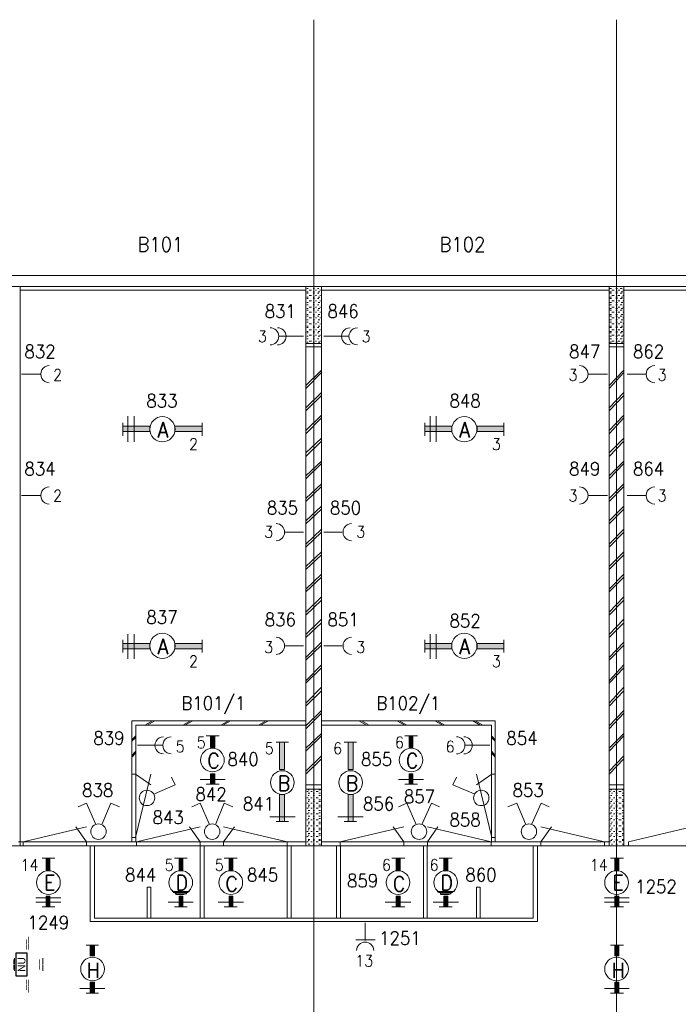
# Model space of a CAD drawing. Header units: metres. Extents: x -120 to -9, y 63 to 139.
# Tile 38 of 44: x -48 to -39, y 107 to 120. Entities that reach past the tile are written whole.
import ezdxf
from ezdxf.enums import TextEntityAlignment as Align

# ---------------------------------------------------------------- set-up
doc = ezdxf.new("R2010")
doc.units = ezdxf.units.M
doc.header["$MEASUREMENT"] = 0
doc.layers.add('Level 1', color=1, linetype='Continuous', lineweight=0)
doc.layers.add('Level 20', color=1, linetype='Continuous', lineweight=0)
doc.styles.add('Style-STANDARD', font='STANDARD.shx')
doc.styles.add('Style-WORKING', font='WORKING.shx')

# ---------------------------------------------------------------- blocks, each defined once
blk = doc.blocks.new('FCAD47')
at = {"layer": 'Level 1', "color": 1, "linetype": 'Continuous', "lineweight": 0}
blk.add_circle((0, 0), 1, dxfattribs=at)
blk = doc.blocks.new('FCAD48')
at = {"layer": 'Level 1', "color": 1, "linetype": 'Continuous', "lineweight": 0}
blk.add_circle((0, 0), 1, dxfattribs=at)
blk = doc.blocks.new('FCAD49')
at = {"layer": 'Level 1', "color": 1, "linetype": 'Continuous', "lineweight": 0}
blk.add_circle((0, 0), 1, dxfattribs=at)
blk = doc.blocks.new('FCAD50')
at = {"layer": 'Level 1', "color": 1, "linetype": 'Continuous', "lineweight": 0}
blk.add_circle((0, 0), 1, dxfattribs=at)
blk = doc.blocks.new('EE3A')
at = {"layer": 'Level 20', "color": 2, "linetype": 'Continuous', "lineweight": 30}
blk.add_3dface([(-0.03, 0), (0.03, 0), (0.03, 0.03), (-0.03, 0.03)], dxfattribs=at)
at = {"layer": 'Level 20', "color": 253, "linetype": 'Continuous', "lineweight": 13, "style": 'Style-WORKING'}
blk.add_text('NU', height=0.02, dxfattribs=at).set_placement((0.0002, 0.015), align=Align.MIDDLE_CENTER)
at = {"layer": 'Level 20', "color": 253, "linetype": 'Continuous', "lineweight": 13, "style": 'Style-WORKING', "width": 0.900036}
blk.add_attdef('EE3A_29898', text='', height=0.025, dxfattribs=at).set_placement((0, 0.04), align=Align.CENTER)
at = {"layer": 'Level 20', "color": 11, "linetype": 'Continuous', "lineweight": 0, "style": 'Style-WORKING'}
blk.add_attdef('EE3A_29897', text='', height=0.018, dxfattribs=at).set_placement((0, 0.04), align=Align.CENTER)
at = {"layer": 'Level 20', "color": 253, "linetype": 'Continuous', "lineweight": 13, "style": 'Style-WORKING', "width": 0.900036}
blk.add_attdef('EE3A_29894', text='', height=0.025, dxfattribs=at).set_placement((-0.04, 0.015), align=Align.MIDDLE_RIGHT)
blk.add_attdef('EE3A_29896', text='', height=0.025, dxfattribs=at).set_placement((0.04, 0.015), align=Align.MIDDLE_LEFT)
at = {"layer": 'Level 20', "color": 11, "linetype": 'Continuous', "lineweight": 0, "style": 'Style-WORKING'}
blk.add_attdef('EE3A_29893', text='', height=0.018, dxfattribs=at).set_placement((-0.04, 0.015), align=Align.MIDDLE_RIGHT)
blk.add_attdef('EE3A_29895', text='', height=0.018, dxfattribs=at).set_placement((0.04, 0.015), align=Align.MIDDLE_LEFT)
at = {"layer": 'Level 20', "color": 253, "linetype": 'Continuous', "lineweight": 13, "style": 'Style-WORKING', "width": 0.900036}
blk.add_attdef('EE3A_29900', text='', height=0.025, dxfattribs=at).set_placement((0, -0.01), align=Align.TOP_CENTER)
at = {"layer": 'Level 20', "color": 11, "linetype": 'Continuous', "lineweight": 0, "style": 'Style-WORKING'}
blk.add_attdef('EE3A_29899', text='', height=0.018, dxfattribs=at).set_placement((0, -0.01), align=Align.TOP_CENTER)

msp = doc.modelspace()

# ---------------------------------------------------------------- linework, layer by layer
at = {"layer": 'Level 1', "color": 11, "linetype": 'Continuous', "lineweight": 0}
for p, q in [((-43.807, 120.383), (-43.807, 93.626)), ((-39.815, 120.383), (-39.815, 93.626)), ((-113.636, 117.008), (-14.097, 117.008)), ((-113.636, 109.477), (-14.097, 109.477))]:
    msp.add_line(p, q, dxfattribs=at)
at = {"layer": 'Level 1', "color": 1, "linetype": 'Continuous', "lineweight": 0}
for p, q in [((-48.034, 117.008), (-23.581, 117.008)), ((-47.886, 116.86), (-23.729, 116.86)), ((-47.682, 116.86), (-47.682, 109.477)), ((-43.913, 116.86), (-43.913, 109.477)), ((-43.71, 116.86), (-43.71, 109.477)), ((-39.913, 116.86), (-39.913, 109.477)), ((-39.718, 116.86), (-39.718, 109.477)), ((-47.686, 116.813), (-43.913, 116.813)), ((-43.901, 116.837), (-43.882, 116.837)), ((-43.901, 116.79), (-43.882, 116.79)), ((-43.901, 116.774), (-43.882, 116.774)), ((-43.87, 116.813), (-43.839, 116.813)), ((-43.87, 116.743), (-43.839, 116.743)), ((-43.819, 116.837), (-43.8, 116.837)), ((-43.819, 116.79), (-43.8, 116.79)), ((-43.819, 116.774), (-43.8, 116.774)), ((-43.788, 116.813), (-43.772, 116.813)), ((-43.788, 116.743), (-43.772, 116.743)), ((-43.761, 116.837), (-43.741, 116.837)), ((-43.761, 116.774), (-43.741, 116.774)), ((-43.753, 116.79), (-43.729, 116.79)), ((-43.729, 116.813), (-43.721, 116.813)), ((-43.729, 116.743), (-43.721, 116.743)), ((-43.71, 116.813), (-39.913, 116.813)), ((-39.901, 116.837), (-39.882, 116.837)), ((-39.901, 116.79), (-39.882, 116.79)), ((-39.901, 116.774), (-39.882, 116.774)), ((-39.878, 116.813), (-39.846, 116.813)), ((-39.878, 116.743), (-39.846, 116.743)), ((-39.823, 116.837), (-39.803, 116.837)), ((-39.823, 116.79), (-39.803, 116.79)), ((-39.823, 116.774), (-39.803, 116.774)), ((-39.796, 116.813), (-39.772, 116.813)), ((-39.796, 116.743), (-39.772, 116.743)), ((-39.765, 116.837), (-39.741, 116.837)), ((-39.765, 116.774), (-39.741, 116.774)), ((-39.753, 116.79), (-39.733, 116.79)), ((-39.733, 116.813), (-39.721, 116.813)), ((-39.733, 116.743), (-39.721, 116.743)), ((-39.718, 116.813), (-35.917, 116.813)), ((-43.901, 116.719), (-43.882, 116.719)), ((-43.901, 116.704), (-43.882, 116.704)), ((-43.901, 116.649), (-43.882, 116.649)), ((-43.901, 116.618), (-43.882, 116.618)), ((-43.87, 116.672), (-43.839, 116.672)), ((-43.819, 116.719), (-43.8, 116.719)), ((-43.819, 116.704), (-43.8, 116.704)), ((-43.819, 116.649), (-43.8, 116.649)), ((-43.819, 116.618), (-43.8, 116.618)), ((-43.788, 116.672), (-43.772, 116.672)), ((-43.761, 116.704), (-43.741, 116.704)), ((-43.761, 116.618), (-43.741, 116.618)), ((-43.753, 116.719), (-43.729, 116.719)), ((-43.753, 116.649), (-43.729, 116.649)), ((-43.729, 116.672), (-43.721, 116.672)), ((-39.901, 116.719), (-39.882, 116.719)), ((-39.901, 116.704), (-39.882, 116.704)), ((-39.901, 116.649), (-39.882, 116.649)), ((-39.901, 116.618), (-39.882, 116.618)), ((-39.878, 116.672), (-39.846, 116.672)), ((-39.823, 116.719), (-39.803, 116.719)), ((-39.823, 116.704), (-39.803, 116.704)), ((-39.823, 116.649), (-39.803, 116.649)), ((-39.823, 116.618), (-39.803, 116.618)), ((-39.796, 116.672), (-39.772, 116.672)), ((-39.765, 116.704), (-39.741, 116.704)), ((-39.765, 116.618), (-39.741, 116.618)), ((-39.753, 116.719), (-39.733, 116.719)), ((-39.753, 116.649), (-39.733, 116.649)), ((-39.733, 116.672), (-39.721, 116.672)), ((-43.901, 116.571), (-43.882, 116.571)), ((-43.901, 116.547), (-43.882, 116.547)), ((-43.901, 116.493), (-43.882, 116.493)), ((-43.901, 116.469), (-43.882, 116.469)), ((-43.87, 116.587), (-43.839, 116.587)), ((-43.87, 116.524), (-43.839, 116.524)), ((-43.819, 116.571), (-43.8, 116.571)), ((-43.819, 116.547), (-43.8, 116.547)), ((-43.819, 116.493), (-43.8, 116.493)), ((-43.819, 116.469), (-43.8, 116.469)), ((-43.788, 116.587), (-43.772, 116.587)), ((-43.788, 116.524), (-43.772, 116.524)), ((-43.761, 116.547), (-43.741, 116.547)), ((-43.761, 116.469), (-43.741, 116.469)), ((-43.753, 116.571), (-43.729, 116.571)), ((-43.753, 116.493), (-43.729, 116.493)), ((-43.729, 116.587), (-43.721, 116.587)), ((-43.729, 116.524), (-43.721, 116.524)), ((-39.901, 116.571), (-39.882, 116.571)), ((-39.901, 116.547), (-39.882, 116.547)), ((-39.901, 116.493), (-39.882, 116.493)), ((-39.901, 116.469), (-39.882, 116.469)), ((-39.878, 116.587), (-39.846, 116.587)), ((-39.878, 116.524), (-39.846, 116.524)), ((-39.823, 116.571), (-39.803, 116.571)), ((-39.823, 116.547), (-39.803, 116.547)), ((-39.823, 116.493), (-39.803, 116.493)), ((-39.823, 116.469), (-39.803, 116.469)), ((-39.796, 116.587), (-39.772, 116.587)), ((-39.796, 116.524), (-39.772, 116.524)), ((-39.765, 116.547), (-39.741, 116.547)), ((-39.765, 116.469), (-39.741, 116.469)), ((-39.753, 116.571), (-39.733, 116.571)), ((-39.753, 116.493), (-39.733, 116.493)), ((-39.733, 116.587), (-39.721, 116.587)), ((-39.733, 116.524), (-39.721, 116.524)), ((-43.901, 116.422), (-43.882, 116.422)), ((-43.901, 116.391), (-43.882, 116.391)), ((-43.901, 116.337), (-43.882, 116.337)), ((-43.87, 116.446), (-43.839, 116.446)), ((-43.87, 116.368), (-43.839, 116.368)), ((-43.819, 116.422), (-43.8, 116.422)), ((-43.819, 116.391), (-43.8, 116.391)), ((-43.819, 116.337), (-43.8, 116.337)), ((-43.788, 116.446), (-43.772, 116.446)), ((-43.788, 116.368), (-43.772, 116.368)), ((-43.761, 116.391), (-43.741, 116.391)), ((-43.753, 116.422), (-43.729, 116.422)), ((-43.753, 116.337), (-43.729, 116.337)), ((-43.729, 116.446), (-43.721, 116.446)), ((-43.729, 116.368), (-43.721, 116.368)), ((-39.901, 116.422), (-39.882, 116.422)), ((-39.901, 116.391), (-39.882, 116.391)), ((-39.901, 116.337), (-39.882, 116.337)), ((-39.878, 116.446), (-39.846, 116.446)), ((-39.878, 116.368), (-39.846, 116.368)), ((-39.823, 116.422), (-39.803, 116.422)), ((-39.823, 116.391), (-39.803, 116.391)), ((-39.823, 116.337), (-39.803, 116.337)), ((-39.796, 116.446), (-39.772, 116.446)), ((-39.796, 116.368), (-39.772, 116.368)), ((-39.765, 116.391), (-39.741, 116.391)), ((-39.753, 116.422), (-39.733, 116.422)), ((-39.753, 116.337), (-39.733, 116.337)), ((-39.733, 116.446), (-39.721, 116.446)), ((-39.733, 116.368), (-39.721, 116.368)), ((-44.268, 116.204), (-43.944, 116.204)), ((-43.901, 116.321), (-43.882, 116.321)), ((-43.901, 116.266), (-43.882, 116.266)), ((-43.901, 116.251), (-43.882, 116.251)), ((-43.901, 116.204), (-43.882, 116.204)), ((-43.87, 116.29), (-43.839, 116.29)), ((-43.87, 116.219), (-43.839, 116.219)), ((-43.819, 116.321), (-43.8, 116.321)), ((-43.819, 116.266), (-43.8, 116.266)), ((-43.819, 116.251), (-43.8, 116.251)), ((-43.819, 116.204), (-43.8, 116.204)), ((-43.788, 116.29), (-43.772, 116.29)), ((-43.788, 116.219), (-43.772, 116.219)), ((-43.761, 116.321), (-43.741, 116.321)), ((-43.761, 116.251), (-43.741, 116.251)), ((-43.753, 116.266), (-43.729, 116.266)), ((-43.753, 116.204), (-43.729, 116.204)), ((-43.729, 116.29), (-43.721, 116.29)), ((-43.729, 116.219), (-43.721, 116.219)), ((-43.35, 116.204), (-43.679, 116.204)), ((-39.901, 116.321), (-39.882, 116.321)), ((-39.901, 116.266), (-39.882, 116.266)), ((-39.901, 116.251), (-39.882, 116.251)), ((-39.901, 116.204), (-39.882, 116.204)), ((-39.878, 116.29), (-39.846, 116.29)), ((-39.878, 116.219), (-39.846, 116.219)), ((-39.823, 116.321), (-39.803, 116.321)), ((-39.823, 116.266), (-39.803, 116.266)), ((-39.823, 116.251), (-39.803, 116.251)), ((-39.823, 116.204), (-39.803, 116.204)), ((-39.796, 116.29), (-39.772, 116.29)), ((-39.796, 116.219), (-39.772, 116.219)), ((-39.765, 116.321), (-39.741, 116.321)), ((-39.765, 116.251), (-39.741, 116.251)), ((-39.753, 116.266), (-39.733, 116.266)), ((-39.753, 116.204), (-39.733, 116.204)), ((-39.733, 116.29), (-39.721, 116.29)), ((-39.733, 116.219), (-39.721, 116.219)), ((-43.913, 116.11), (-43.71, 116.11)), ((-43.901, 116.172), (-43.882, 116.172)), ((-43.901, 116.126), (-43.882, 116.126)), ((-43.87, 116.141), (-43.839, 116.141)), ((-43.819, 116.172), (-43.8, 116.172)), ((-43.819, 116.126), (-43.8, 116.126)), ((-43.788, 116.141), (-43.772, 116.141)), ((-43.761, 116.172), (-43.741, 116.172)), ((-43.753, 116.126), (-43.729, 116.126)), ((-43.729, 116.141), (-43.721, 116.141)), ((-39.913, 116.11), (-39.718, 116.11)), ((-39.901, 116.172), (-39.882, 116.172)), ((-39.901, 116.126), (-39.882, 116.126)), ((-39.878, 116.141), (-39.846, 116.141)), ((-39.823, 116.172), (-39.803, 116.172)), ((-39.823, 116.126), (-39.803, 116.126)), ((-39.796, 116.141), (-39.772, 116.141)), ((-39.765, 116.172), (-39.741, 116.172)), ((-39.753, 116.126), (-39.733, 116.126)), ((-39.733, 116.141), (-39.721, 116.141)), ((-43.913, 116.063), (-43.71, 116.063)), ((-39.913, 116.063), (-39.718, 116.063)), ((-47.667, 115.704), (-47.421, 115.704)), ((-43.71, 115.758), (-43.913, 115.555)), ((-43.71, 115.727), (-43.913, 115.516)), ((-39.936, 115.704), (-40.182, 115.704)), ((-39.718, 115.758), (-39.913, 115.555)), ((-39.718, 115.727), (-39.913, 115.516)), ((-39.675, 115.704), (-39.428, 115.704)), ((-43.71, 115.462), (-43.913, 115.258)), ((-43.71, 115.422), (-43.913, 115.219)), ((-39.718, 115.462), (-39.913, 115.258)), ((-39.718, 115.422), (-39.913, 115.219)), ((-47.682, 115.243), (-47.682, 115.258)), ((-47.682, 115.188), (-47.682, 115.212)), ((-43.71, 115.165), (-43.913, 114.962)), ((-39.718, 115.165), (-39.913, 114.962)), ((-47.682, 115.118), (-47.682, 115.141)), ((-46.331, 114.891), (-46.331, 115.063)), ((-46.265, 115.149), (-46.265, 114.813)), ((-46.179, 115.149), (-46.179, 114.813)), ((-45.284, 114.891), (-45.284, 115.063)), ((-43.71, 115.126), (-43.913, 114.915)), ((-42.346, 114.891), (-42.346, 115.063)), ((-42.276, 115.149), (-42.276, 114.813)), ((-42.194, 115.149), (-42.194, 114.813)), ((-41.3, 114.891), (-41.3, 115.063)), ((-39.718, 115.126), (-39.913, 114.915)), ((-43.71, 114.86), (-43.913, 114.665)), ((-43.71, 114.821), (-43.913, 114.618)), ((-39.718, 114.86), (-39.913, 114.665)), ((-39.718, 114.821), (-39.913, 114.618)), ((-43.71, 114.555), (-43.913, 114.36)), ((-43.71, 114.524), (-43.913, 114.321)), ((-39.718, 114.555), (-39.913, 114.36)), ((-39.718, 114.524), (-39.913, 114.321)), ((-43.71, 114.258), (-43.913, 114.063)), ((-39.718, 114.258), (-39.913, 114.063)), ((-43.71, 114.219), (-43.913, 114.024)), ((-39.718, 114.219), (-39.913, 114.024)), ((-47.667, 114.102), (-47.421, 114.102)), ((-39.936, 114.102), (-40.182, 114.102)), ((-39.675, 114.102), (-39.428, 114.102)), ((-43.71, 113.962), (-43.913, 113.766)), ((-43.71, 113.922), (-43.913, 113.727)), ((-39.718, 113.962), (-39.913, 113.766)), ((-39.718, 113.922), (-39.913, 113.727)), ((-43.944, 113.618), (-44.186, 113.618)), ((-43.71, 113.657), (-43.913, 113.462)), ((-43.71, 113.618), (-43.913, 113.422)), ((-43.679, 113.618), (-43.436, 113.618)), ((-39.718, 113.657), (-39.913, 113.462)), ((-39.718, 113.618), (-39.913, 113.422)), ((-43.71, 113.36), (-43.913, 113.165)), ((-39.718, 113.36), (-39.913, 113.165)), ((-43.71, 113.321), (-43.913, 113.126)), ((-39.718, 113.321), (-39.913, 113.126)), ((-43.71, 113.063), (-43.913, 112.868)), ((-43.71, 113.024), (-43.913, 112.829)), ((-39.718, 113.063), (-39.913, 112.868)), ((-39.718, 113.024), (-39.913, 112.829)), ((-43.71, 112.766), (-43.913, 112.563)), ((-43.71, 112.719), (-43.913, 112.524)), ((-39.718, 112.766), (-39.913, 112.563)), ((-39.718, 112.719), (-39.913, 112.524)), ((-43.71, 112.469), (-43.913, 112.266)), ((-39.718, 112.469), (-39.913, 112.266)), ((-43.71, 112.422), (-43.913, 112.227)), ((-39.718, 112.422), (-39.913, 112.227)), ((-46.331, 112.032), (-46.331, 112.196)), ((-46.265, 112.274), (-46.265, 111.946)), ((-46.179, 112.274), (-46.179, 111.946)), ((-45.284, 112.032), (-45.284, 112.196)), ((-42.346, 112.032), (-42.346, 112.196)), ((-42.276, 112.274), (-42.276, 111.946)), ((-42.194, 112.274), (-42.194, 111.946)), ((-41.3, 112.032), (-41.3, 112.196)), ((-43.944, 112.118), (-44.186, 112.118)), ((-43.71, 112.165), (-43.913, 111.962)), ((-43.71, 112.126), (-43.913, 111.93)), ((-43.679, 112.118), (-43.436, 112.118)), ((-39.718, 112.165), (-39.913, 111.962)), ((-39.718, 112.126), (-39.913, 111.93)), ((-43.71, 111.868), (-43.913, 111.657)), ((-43.71, 111.829), (-43.913, 111.626)), ((-39.718, 111.868), (-39.913, 111.657)), ((-39.718, 111.829), (-39.913, 111.626)), ((-43.71, 111.571), (-43.913, 111.36)), ((-43.71, 111.524), (-43.913, 111.321)), ((-39.718, 111.571), (-39.913, 111.36)), ((-39.718, 111.524), (-39.913, 111.321)), ((-43.71, 111.266), (-43.913, 111.063)), ((-39.718, 111.266), (-39.913, 111.063)), ((-43.71, 111.227), (-43.913, 111.024)), ((-39.718, 111.227), (-39.913, 111.024)), ((-46.21, 111.126), (-46.21, 109.532)), ((-43.913, 111.126), (-46.21, 111.126)), ((-43.913, 111.071), (-46.159, 111.071)), ((-46.159, 111.071), (-46.159, 109.532)), ((-45.936, 111.126), (-46.038, 111.071)), ((-45.905, 111.126), (-46.007, 111.071)), ((-45.436, 111.126), (-45.538, 111.071)), ((-45.405, 111.126), (-45.511, 111.071)), ((-44.936, 111.126), (-45.038, 111.071)), ((-44.909, 111.126), (-45.011, 111.071)), ((-44.44, 111.126), (-44.538, 111.071)), ((-44.409, 111.126), (-44.511, 111.071)), ((-43.71, 111.126), (-41.417, 111.126)), ((-43.71, 111.071), (-41.464, 111.071)), ((-43.214, 111.126), (-43.112, 111.071)), ((-43.179, 111.126), (-43.081, 111.071)), ((-42.714, 111.126), (-42.608, 111.071)), ((-42.682, 111.126), (-42.581, 111.071)), ((-42.214, 111.126), (-42.108, 111.071)), ((-42.182, 111.126), (-42.081, 111.071)), ((-41.71, 111.126), (-41.612, 111.071)), ((-41.678, 111.126), (-41.581, 111.071)), ((-41.464, 111.071), (-41.464, 109.532)), ((-41.417, 111.126), (-41.417, 109.532)), ((-46.159, 110.93), (-46.21, 110.876)), ((-46.159, 110.907), (-46.21, 110.86)), ((-45.229, 110.93), (-45.057, 110.93)), ((-43.71, 110.962), (-43.913, 110.766)), ((-43.71, 110.93), (-43.913, 110.727)), ((-42.608, 110.93), (-42.44, 110.93)), ((-41.464, 110.93), (-41.417, 110.876)), ((-41.464, 110.907), (-41.417, 110.86)), ((-39.718, 110.962), (-39.913, 110.766)), ((-39.718, 110.93), (-39.913, 110.727)), ((-45.811, 110.805), (-46.136, 110.805)), ((-44.143, 110.844), (-44.307, 110.844)), ((-43.245, 110.844), (-43.409, 110.844)), ((-41.811, 110.805), (-41.487, 110.805)), ((-46.159, 110.727), (-46.21, 110.672)), ((-46.159, 110.704), (-46.21, 110.649)), ((-43.71, 110.665), (-43.913, 110.462)), ((-43.71, 110.626), (-43.913, 110.422)), ((-41.464, 110.727), (-41.417, 110.672)), ((-41.464, 110.704), (-41.417, 110.649)), ((-39.718, 110.665), (-39.913, 110.462)), ((-39.718, 110.626), (-39.913, 110.422)), ((-46.21, 110.422), (-46.163, 110.422)), ((-46.163, 109.587), (-45.96, 110.422)), ((-46.163, 110.422), (-45.96, 110.282)), ((-45.64, 110.282), (-45.686, 110.383)), ((-45.311, 110.352), (-44.979, 110.352)), ((-42.694, 110.352), (-42.362, 110.352)), ((-41.975, 110.282), (-41.925, 110.383)), ((-41.46, 109.587), (-41.663, 110.422)), ((-41.46, 110.422), (-41.663, 110.282)), ((-41.413, 110.422), (-41.46, 110.422)), ((-45.913, 110.165), (-45.64, 110.282)), ((-45.229, 110.29), (-45.057, 110.29)), ((-43.71, 110.282), (-43.913, 110.282)), ((-43.71, 110.227), (-43.913, 110.227)), ((-42.608, 110.29), (-42.44, 110.29)), ((-41.694, 110.165), (-41.975, 110.282)), ((-39.718, 110.282), (-39.913, 110.282)), ((-39.718, 110.227), (-39.913, 110.227)), ((-43.886, 110.196), (-43.901, 110.196)), ((-43.886, 110.11), (-43.901, 110.11)), ((-43.87, 110.219), (-43.886, 110.219)), ((-43.87, 110.141), (-43.886, 110.141)), ((-43.862, 110.172), (-43.882, 110.172)), ((-43.831, 110.196), (-43.85, 110.196)), ((-43.831, 110.11), (-43.85, 110.11)), ((-43.8, 110.219), (-43.819, 110.219)), ((-43.8, 110.172), (-43.819, 110.172)), ((-43.8, 110.141), (-43.819, 110.141)), ((-43.753, 110.196), (-43.78, 110.196)), ((-43.753, 110.11), (-43.78, 110.11)), ((-43.721, 110.219), (-43.741, 110.219)), ((-43.721, 110.172), (-43.741, 110.172)), ((-43.721, 110.141), (-43.741, 110.141)), ((-39.893, 110.196), (-39.901, 110.196)), ((-39.893, 110.11), (-39.901, 110.11)), ((-39.878, 110.219), (-39.893, 110.219)), ((-39.878, 110.141), (-39.893, 110.141)), ((-39.866, 110.172), (-39.882, 110.172)), ((-39.835, 110.196), (-39.854, 110.196)), ((-39.835, 110.11), (-39.854, 110.11)), ((-39.803, 110.219), (-39.823, 110.219)), ((-39.803, 110.172), (-39.823, 110.172)), ((-39.803, 110.141), (-39.823, 110.141)), ((-39.753, 110.196), (-39.784, 110.196)), ((-39.753, 110.11), (-39.784, 110.11)), ((-39.721, 110.219), (-39.741, 110.219)), ((-39.721, 110.172), (-39.741, 110.172)), ((-39.721, 110.141), (-39.741, 110.141)), ((-46.811, 110.04), (-46.921, 109.993)), ((-46.69, 109.766), (-46.811, 110.04)), ((-46.604, 109.766), (-46.487, 110.04)), ((-46.487, 110.04), (-46.374, 109.993)), ((-45.307, 110.04), (-45.421, 109.993)), ((-45.19, 109.766), (-45.307, 110.04)), ((-45.104, 109.766), (-44.991, 110.04)), ((-44.991, 110.04), (-44.878, 109.993)), ((-43.886, 110.04), (-43.901, 110.04)), ((-43.886, 109.977), (-43.901, 109.977)), ((-43.87, 110.063), (-43.886, 110.063)), ((-43.87, 109.993), (-43.886, 109.993)), ((-43.862, 110.087), (-43.882, 110.087)), ((-43.862, 110.016), (-43.882, 110.016)), ((-43.831, 110.04), (-43.85, 110.04)), ((-43.831, 109.977), (-43.85, 109.977)), ((-43.8, 110.087), (-43.819, 110.087)), ((-43.8, 110.063), (-43.819, 110.063)), ((-43.8, 110.016), (-43.819, 110.016)), ((-43.8, 109.993), (-43.819, 109.993)), ((-43.753, 110.04), (-43.78, 110.04)), ((-43.753, 109.977), (-43.78, 109.977)), ((-43.721, 110.087), (-43.741, 110.087)), ((-43.721, 110.063), (-43.741, 110.063)), ((-43.721, 110.016), (-43.741, 110.016)), ((-43.721, 109.993), (-43.741, 109.993)), ((-42.581, 110.04), (-42.694, 109.993)), ((-42.464, 109.766), (-42.581, 110.04)), ((-42.378, 109.766), (-42.257, 110.04)), ((-42.257, 110.04), (-42.151, 109.993)), ((-41.132, 110.04), (-41.249, 109.993)), ((-41.015, 109.766), (-41.132, 110.04)), ((-40.932, 109.766), (-40.811, 110.04)), ((-40.811, 110.04), (-40.702, 109.993)), ((-39.893, 110.04), (-39.901, 110.04)), ((-39.893, 109.977), (-39.901, 109.977)), ((-39.878, 110.063), (-39.893, 110.063)), ((-39.878, 109.993), (-39.893, 109.993)), ((-39.866, 110.087), (-39.882, 110.087)), ((-39.866, 110.016), (-39.882, 110.016)), ((-39.835, 110.04), (-39.854, 110.04)), ((-39.835, 109.977), (-39.854, 109.977)), ((-39.803, 110.087), (-39.823, 110.087)), ((-39.803, 110.063), (-39.823, 110.063)), ((-39.803, 110.016), (-39.823, 110.016)), ((-39.803, 109.993), (-39.823, 109.993)), ((-39.753, 110.04), (-39.784, 110.04)), ((-39.753, 109.977), (-39.784, 109.977)), ((-39.721, 110.087), (-39.741, 110.087)), ((-39.721, 110.063), (-39.741, 110.063)), ((-39.721, 110.016), (-39.741, 110.016)), ((-39.721, 109.993), (-39.741, 109.993)), ((-44.39, 109.86), (-44.057, 109.86)), ((-43.886, 109.899), (-43.901, 109.899)), ((-43.87, 109.915), (-43.886, 109.915)), ((-43.87, 109.837), (-43.886, 109.837)), ((-43.862, 109.946), (-43.882, 109.946)), ((-43.862, 109.868), (-43.882, 109.868)), ((-43.831, 109.899), (-43.85, 109.899)), ((-43.8, 109.946), (-43.819, 109.946)), ((-43.8, 109.915), (-43.819, 109.915)), ((-43.8, 109.868), (-43.819, 109.868)), ((-43.8, 109.837), (-43.819, 109.837)), ((-43.753, 109.899), (-43.78, 109.899)), ((-43.721, 109.946), (-43.741, 109.946)), ((-43.721, 109.915), (-43.741, 109.915)), ((-43.721, 109.868), (-43.741, 109.868)), ((-43.721, 109.837), (-43.741, 109.837)), ((-43.491, 109.86), (-43.159, 109.86)), ((-39.893, 109.899), (-39.901, 109.899)), ((-39.878, 109.915), (-39.893, 109.915)), ((-39.878, 109.837), (-39.893, 109.837)), ((-39.866, 109.946), (-39.882, 109.946)), ((-39.866, 109.868), (-39.882, 109.868)), ((-39.835, 109.899), (-39.854, 109.899)), ((-39.803, 109.946), (-39.823, 109.946)), ((-39.803, 109.915), (-39.823, 109.915)), ((-39.803, 109.868), (-39.823, 109.868)), ((-39.803, 109.837), (-39.823, 109.837)), ((-39.753, 109.899), (-39.784, 109.899)), ((-39.721, 109.946), (-39.741, 109.946)), ((-39.721, 109.915), (-39.741, 109.915)), ((-39.721, 109.868), (-39.741, 109.868)), ((-39.721, 109.837), (-39.741, 109.837)), ((-47.643, 109.532), (-46.807, 109.727)), ((-46.807, 109.532), (-46.948, 109.727)), ((-46.151, 109.532), (-45.311, 109.727)), ((-45.311, 109.532), (-45.448, 109.727)), ((-44.159, 109.532), (-45.003, 109.727)), ((-45.003, 109.532), (-44.858, 109.727)), ((-44.143, 109.797), (-44.307, 109.797)), ((-43.886, 109.821), (-43.901, 109.821)), ((-43.886, 109.743), (-43.901, 109.743)), ((-43.87, 109.766), (-43.886, 109.766)), ((-43.862, 109.79), (-43.882, 109.79)), ((-43.862, 109.712), (-43.882, 109.712)), ((-43.831, 109.821), (-43.85, 109.821)), ((-43.831, 109.743), (-43.85, 109.743)), ((-43.8, 109.79), (-43.819, 109.79)), ((-43.8, 109.766), (-43.819, 109.766)), ((-43.8, 109.712), (-43.819, 109.712)), ((-43.753, 109.821), (-43.78, 109.821)), ((-43.753, 109.743), (-43.78, 109.743)), ((-43.721, 109.79), (-43.741, 109.79)), ((-43.721, 109.766), (-43.741, 109.766)), ((-43.721, 109.712), (-43.741, 109.712)), ((-43.46, 109.532), (-42.62, 109.727)), ((-43.245, 109.797), (-43.409, 109.797)), ((-42.62, 109.532), (-42.761, 109.727)), ((-41.471, 109.532), (-42.311, 109.727)), ((-42.311, 109.532), (-42.171, 109.727)), ((-39.975, 109.532), (-40.815, 109.727)), ((-40.815, 109.532), (-40.675, 109.727)), ((-39.893, 109.821), (-39.901, 109.821)), ((-39.893, 109.743), (-39.901, 109.743)), ((-39.878, 109.766), (-39.893, 109.766)), ((-39.866, 109.79), (-39.882, 109.79)), ((-39.866, 109.712), (-39.882, 109.712)), ((-39.835, 109.821), (-39.854, 109.821)), ((-39.835, 109.743), (-39.854, 109.743)), ((-39.803, 109.79), (-39.823, 109.79)), ((-39.803, 109.766), (-39.823, 109.766)), ((-39.803, 109.712), (-39.823, 109.712)), ((-39.753, 109.821), (-39.784, 109.821)), ((-39.753, 109.743), (-39.784, 109.743)), ((-39.721, 109.79), (-39.741, 109.79)), ((-39.721, 109.766), (-39.741, 109.766)), ((-39.721, 109.712), (-39.741, 109.712)), ((-39.655, 109.532), (-38.819, 109.727)), ((-46.21, 109.587), (-46.163, 109.587)), ((-43.886, 109.665), (-43.901, 109.665)), ((-43.886, 109.602), (-43.901, 109.602)), ((-43.87, 109.688), (-43.886, 109.688)), ((-43.87, 109.618), (-43.886, 109.618)), ((-43.862, 109.641), (-43.882, 109.641)), ((-43.831, 109.665), (-43.85, 109.665)), ((-43.831, 109.602), (-43.85, 109.602)), ((-43.8, 109.688), (-43.819, 109.688)), ((-43.8, 109.641), (-43.819, 109.641)), ((-43.8, 109.618), (-43.819, 109.618)), ((-43.753, 109.665), (-43.78, 109.665)), ((-43.753, 109.602), (-43.78, 109.602)), ((-43.721, 109.688), (-43.741, 109.688)), ((-43.721, 109.641), (-43.741, 109.641)), ((-43.721, 109.618), (-43.741, 109.618)), ((-41.413, 109.587), (-41.46, 109.587)), ((-39.893, 109.665), (-39.901, 109.665)), ((-39.893, 109.602), (-39.901, 109.602)), ((-39.878, 109.688), (-39.893, 109.688)), ((-39.878, 109.618), (-39.893, 109.618)), ((-39.866, 109.641), (-39.882, 109.641)), ((-39.835, 109.665), (-39.854, 109.665)), ((-39.835, 109.602), (-39.854, 109.602)), ((-39.803, 109.688), (-39.823, 109.688)), ((-39.803, 109.641), (-39.823, 109.641)), ((-39.803, 109.618), (-39.823, 109.618)), ((-39.753, 109.665), (-39.784, 109.665)), ((-39.753, 109.602), (-39.784, 109.602)), ((-39.721, 109.688), (-39.741, 109.688)), ((-39.721, 109.641), (-39.741, 109.641)), ((-39.721, 109.618), (-39.741, 109.618)), ((-111.839, 109.477), (-23.928, 109.477)), ((-47.706, 109.532), (-43.913, 109.532)), ((-47.643, 109.485), (-47.643, 109.532)), ((-46.807, 109.485), (-46.807, 109.532)), ((-46.761, 109.477), (-46.761, 108.477)), ((-46.702, 109.477), (-46.702, 108.524)), ((-46.151, 109.485), (-46.151, 109.532)), ((-45.311, 109.485), (-45.311, 109.532)), ((-45.307, 109.477), (-45.307, 108.524)), ((-45.257, 109.477), (-45.257, 108.524)), ((-45.003, 109.485), (-45.003, 109.532)), ((-44.159, 109.485), (-44.159, 109.532)), ((-44.159, 109.477), (-44.159, 108.524)), ((-44.108, 109.477), (-44.108, 108.524)), ((-43.886, 109.532), (-43.901, 109.532)), ((-43.87, 109.547), (-43.886, 109.547)), ((-43.862, 109.563), (-43.882, 109.563)), ((-43.862, 109.501), (-43.882, 109.501)), ((-43.831, 109.532), (-43.85, 109.532)), ((-43.8, 109.563), (-43.819, 109.563)), ((-43.8, 109.547), (-43.819, 109.547)), ((-43.8, 109.501), (-43.819, 109.501)), ((-43.753, 109.532), (-43.78, 109.532)), ((-43.721, 109.563), (-43.741, 109.563)), ((-43.721, 109.547), (-43.741, 109.547)), ((-43.721, 109.501), (-43.741, 109.501)), ((-43.71, 109.532), (-39.913, 109.532)), ((-43.511, 109.477), (-43.511, 108.524)), ((-43.46, 109.485), (-43.46, 109.532)), ((-43.456, 109.477), (-43.456, 108.524)), ((-42.62, 109.485), (-42.62, 109.532)), ((-42.362, 109.477), (-42.362, 108.524)), ((-42.315, 109.477), (-42.315, 108.524)), ((-42.311, 109.485), (-42.311, 109.532)), ((-41.471, 109.485), (-41.471, 109.532)), ((-40.913, 109.477), (-40.913, 108.524)), ((-40.858, 109.477), (-40.858, 108.477)), ((-40.815, 109.485), (-40.815, 109.532)), ((-39.975, 109.485), (-39.975, 109.532)), ((-39.893, 109.532), (-39.901, 109.532)), ((-39.878, 109.547), (-39.893, 109.547)), ((-39.866, 109.563), (-39.882, 109.563)), ((-39.866, 109.501), (-39.882, 109.501)), ((-39.835, 109.532), (-39.854, 109.532)), ((-39.803, 109.563), (-39.823, 109.563)), ((-39.803, 109.547), (-39.823, 109.547)), ((-39.803, 109.501), (-39.823, 109.501)), ((-39.753, 109.532), (-39.784, 109.532)), ((-39.721, 109.563), (-39.741, 109.563)), ((-39.721, 109.547), (-39.741, 109.547)), ((-39.721, 109.501), (-39.741, 109.501)), ((-39.655, 109.485), (-39.655, 109.532)), ((-47.393, 109.313), (-47.225, 109.313)), ((-45.647, 109.313), (-45.479, 109.313)), ((-44.991, 109.313), (-44.819, 109.313)), ((-42.78, 109.313), (-42.608, 109.313)), ((-42.155, 109.313), (-41.983, 109.313)), ((-39.893, 109.313), (-39.721, 109.313)), ((-46.007, 108.524), (-46.007, 108.93)), ((-46.007, 108.93), (-45.96, 108.93)), ((-45.96, 108.93), (-45.96, 108.524)), ((-41.612, 108.93), (-41.663, 108.93)), ((-41.663, 108.93), (-41.663, 108.524)), ((-41.612, 108.524), (-41.612, 108.93)), ((-45.679, 108.876), (-45.448, 108.876)), ((-45.667, 108.868), (-45.468, 108.868)), ((-45.659, 108.86), (-45.479, 108.86)), ((-45.64, 108.844), (-45.487, 108.844)), ((-45.628, 108.837), (-45.518, 108.837)), ((-42.182, 108.876), (-41.952, 108.876)), ((-42.171, 108.868), (-41.975, 108.868)), ((-42.159, 108.86), (-41.983, 108.86)), ((-42.143, 108.844), (-41.995, 108.844)), ((-42.136, 108.837), (-42.022, 108.837)), ((-47.479, 108.79), (-47.147, 108.79)), ((-47.479, 108.735), (-47.147, 108.735)), ((-47.393, 108.672), (-47.225, 108.672)), ((-45.729, 108.735), (-45.401, 108.735)), ((-45.647, 108.672), (-45.479, 108.672)), ((-45.073, 108.735), (-44.737, 108.735)), ((-44.991, 108.672), (-44.819, 108.672)), ((-42.866, 108.735), (-42.53, 108.735)), ((-42.78, 108.672), (-42.608, 108.672)), ((-42.233, 108.735), (-41.901, 108.735)), ((-42.155, 108.672), (-41.983, 108.672)), ((-39.975, 108.79), (-39.647, 108.79)), ((-39.975, 108.735), (-39.647, 108.735)), ((-39.893, 108.672), (-39.721, 108.672)), ((-46.761, 108.477), (-40.858, 108.477)), ((-46.702, 108.524), (-40.913, 108.524)), ((-43.132, 108.462), (-43.132, 108.227)), ((-46.815, 108.165), (-46.651, 108.165)), ((-42.999, 108.235), (-43.253, 108.235)), ((-39.893, 108.165), (-39.721, 108.165)), ((-46.897, 107.594), (-46.565, 107.594)), ((-46.815, 107.532), (-46.651, 107.532)), ((-39.975, 107.594), (-39.647, 107.594)), ((-39.893, 107.532), (-39.721, 107.532))]:
    msp.add_line(p, q, dxfattribs=at)
for centre, radius in [((-45.147, 110.61), 0.156), ((-42.526, 110.61), 0.156), ((-44.225, 110.313), 0.156), ((-43.323, 110.313), 0.156), ((-46.011, 110.11), 0.102), ((-41.6, 110.11), 0.102), ((-46.651, 109.665), 0.102), ((-45.151, 109.665), 0.102), ((-42.421, 109.665), 0.102), ((-40.971, 109.665), 0.102), ((-47.311, 108.993), 0.156), ((-45.565, 108.993), 0.156), ((-44.905, 108.993), 0.156), ((-42.698, 108.993), 0.156), ((-42.069, 108.993), 0.156), ((-39.815, 108.993), 0.156), ((-46.729, 107.852), 0.156), ((-39.815, 107.852), 0.156)]:
    msp.add_circle(centre, radius, dxfattribs=at)
for centre, start, end in [((-44.386, 116.204), 270.0001, 90), ((-44.288, 116.204), 270.0001, 90), ((-43.331, 116.204), 90, 270.0002), ((-43.233, 116.204), 90, 270.0002), ((-47.3, 115.704), 90, 270.0001), ((-40.303, 115.704), 270.0001, 90), ((-39.311, 115.704), 90, 270.0001), ((-47.3, 114.102), 90, 270.0001), ((-40.303, 114.102), 270.0001, 90), ((-39.311, 114.102), 90, 270.0001), ((-44.307, 113.618), 270.0001, 90), ((-43.311, 113.618), 90, 270.0001), ((-44.307, 112.118), 270.0001, 90), ((-43.311, 112.118), 90, 270.0001), ((-45.792, 110.805), 90, 270.0002), ((-45.69, 110.805), 90, 270.0002), ((-41.928, 110.805), 270.0001, 90), ((-41.831, 110.805), 270.0001, 90), ((-43.132, 108.094), 0, 180)]:
    msp.add_arc(centre, 0.113, start, end, dxfattribs=at)
at = {"layer": 'Level 1', "color": 1, "linetype": 'Continuous', "lineweight": 0, "extrusion": (0, 0, -1)}
for points in [[(45.975, 115.016), (46.331, 115.016), (45.975, 114.946), (46.331, 114.946)], [(41.987, 115.016), (42.346, 115.016), (41.987, 114.946), (42.346, 114.946)], [(45.975, 112.149), (46.331, 112.149), (45.975, 112.079), (46.331, 112.079)], [(41.987, 112.149), (42.346, 112.149), (41.987, 112.079), (42.346, 112.079)], [(44.261, 110.157), (44.261, 109.797), (44.194, 110.157), (44.194, 109.797)], [(43.358, 110.157), (43.358, 109.797), (43.292, 110.157), (43.292, 109.797)]]:
    msp.add_solid(points, dxfattribs=at)
at = {"layer": 'Level 1', "color": 1, "linetype": 'Continuous', "lineweight": 0}
for points in [[(-45.643, 114.946), (-45.284, 114.946), (-45.643, 115.016), (-45.284, 115.016)], [(-41.655, 114.946), (-41.3, 114.946), (-41.655, 115.016), (-41.3, 115.016)], [(-45.643, 112.079), (-45.284, 112.079), (-45.643, 112.149), (-45.284, 112.149)], [(-41.655, 112.079), (-41.3, 112.079), (-41.655, 112.149), (-41.3, 112.149)], [(-45.116, 110.774), (-45.171, 110.774), (-45.116, 110.93), (-45.171, 110.93)], [(-42.503, 110.774), (-42.553, 110.774), (-42.503, 110.93), (-42.553, 110.93)], [(-44.194, 110.485), (-44.194, 110.844), (-44.261, 110.485), (-44.261, 110.844)], [(-43.292, 110.485), (-43.292, 110.844), (-43.358, 110.485), (-43.358, 110.844)], [(-45.116, 110.29), (-45.171, 110.29), (-45.116, 110.43), (-45.171, 110.43)], [(-42.503, 110.29), (-42.553, 110.29), (-42.503, 110.43), (-42.553, 110.43)], [(-47.292, 109.157), (-47.339, 109.157), (-47.292, 109.313), (-47.339, 109.313)], [(-45.538, 109.157), (-45.585, 109.157), (-45.538, 109.313), (-45.585, 109.313)], [(-44.878, 109.157), (-44.925, 109.157), (-44.878, 109.313), (-44.925, 109.313)], [(-42.671, 109.157), (-42.721, 109.157), (-42.671, 109.313), (-42.721, 109.313)], [(-42.042, 109.157), (-42.093, 109.157), (-42.042, 109.313), (-42.093, 109.313)], [(-39.784, 109.157), (-39.835, 109.157), (-39.784, 109.313), (-39.835, 109.313)], [(-47.292, 108.672), (-47.339, 108.672), (-47.292, 108.813), (-47.339, 108.813)], [(-45.538, 108.672), (-45.585, 108.672), (-45.538, 108.813), (-45.585, 108.813)], [(-44.878, 108.672), (-44.925, 108.672), (-44.878, 108.813), (-44.925, 108.813)], [(-42.671, 108.672), (-42.721, 108.672), (-42.671, 108.813), (-42.721, 108.813)], [(-42.042, 108.672), (-42.093, 108.672), (-42.042, 108.813), (-42.093, 108.813)], [(-39.784, 108.672), (-39.835, 108.672), (-39.784, 108.813), (-39.835, 108.813)], [(-46.702, 108.024), (-46.761, 108.024), (-46.702, 108.165), (-46.761, 108.165)], [(-39.784, 108.024), (-39.835, 108.024), (-39.784, 108.165), (-39.835, 108.165)], [(-46.702, 107.532), (-46.761, 107.532), (-46.702, 107.68), (-46.761, 107.68)], [(-39.784, 107.532), (-39.835, 107.532), (-39.784, 107.68), (-39.835, 107.68)]]:
    msp.add_solid(points, dxfattribs=at)
for points in [[(-45.975, 115.016), (-46.331, 115.016), (-46.331, 114.946), (-45.975, 114.946)], [(-45.643, 114.946), (-45.284, 114.946), (-45.284, 115.016), (-45.643, 115.016)], [(-41.987, 115.016), (-42.346, 115.016), (-42.346, 114.946), (-41.987, 114.946)], [(-41.655, 114.946), (-41.3, 114.946), (-41.3, 115.016), (-41.655, 115.016)], [(-45.975, 112.149), (-46.331, 112.149), (-46.331, 112.079), (-45.975, 112.079)], [(-45.643, 112.079), (-45.284, 112.079), (-45.284, 112.149), (-45.643, 112.149)], [(-41.987, 112.149), (-42.346, 112.149), (-42.346, 112.079), (-41.987, 112.079)], [(-41.655, 112.079), (-41.3, 112.079), (-41.3, 112.149), (-41.655, 112.149)], [(-45.116, 110.774), (-45.171, 110.774), (-45.171, 110.93), (-45.116, 110.93)], [(-42.503, 110.774), (-42.553, 110.774), (-42.553, 110.93), (-42.503, 110.93)], [(-44.194, 110.485), (-44.194, 110.844), (-44.261, 110.844), (-44.261, 110.485)], [(-43.292, 110.485), (-43.292, 110.844), (-43.358, 110.844), (-43.358, 110.485)], [(-45.116, 110.29), (-45.171, 110.29), (-45.171, 110.43), (-45.116, 110.43)], [(-42.503, 110.29), (-42.553, 110.29), (-42.553, 110.43), (-42.503, 110.43)], [(-44.261, 110.157), (-44.261, 109.797), (-44.194, 109.797), (-44.194, 110.157)], [(-43.358, 110.157), (-43.358, 109.797), (-43.292, 109.797), (-43.292, 110.157)], [(-47.292, 109.157), (-47.339, 109.157), (-47.339, 109.313), (-47.292, 109.313)], [(-45.538, 109.157), (-45.585, 109.157), (-45.585, 109.313), (-45.538, 109.313)], [(-44.878, 109.157), (-44.925, 109.157), (-44.925, 109.313), (-44.878, 109.313)], [(-42.671, 109.157), (-42.721, 109.157), (-42.721, 109.313), (-42.671, 109.313)], [(-42.042, 109.157), (-42.093, 109.157), (-42.093, 109.313), (-42.042, 109.313)], [(-39.784, 109.157), (-39.835, 109.157), (-39.835, 109.313), (-39.784, 109.313)], [(-47.292, 108.672), (-47.339, 108.672), (-47.339, 108.813), (-47.292, 108.813)], [(-45.538, 108.672), (-45.585, 108.672), (-45.585, 108.813), (-45.538, 108.813)], [(-44.878, 108.672), (-44.925, 108.672), (-44.925, 108.813), (-44.878, 108.813)], [(-42.671, 108.672), (-42.721, 108.672), (-42.721, 108.813), (-42.671, 108.813)], [(-42.042, 108.672), (-42.093, 108.672), (-42.093, 108.813), (-42.042, 108.813)], [(-39.784, 108.672), (-39.835, 108.672), (-39.835, 108.813), (-39.784, 108.813)], [(-46.702, 108.024), (-46.761, 108.024), (-46.761, 108.165), (-46.702, 108.165)], [(-39.784, 108.024), (-39.835, 108.024), (-39.835, 108.165), (-39.784, 108.165)], [(-46.702, 107.532), (-46.761, 107.532), (-46.761, 107.68), (-46.702, 107.68)], [(-39.784, 107.532), (-39.835, 107.532), (-39.835, 107.68), (-39.784, 107.68)]]:
    msp.add_3dface(points, dxfattribs=at)

# ---------------------------------------------------------------- block references
at = {"layer": 'Level 1', "color": 1, "linetype": 'Continuous', "lineweight": 0, "xscale": 0.166236, "yscale": 0.166236}
for name, p in [('FCAD49', (-45.807, 114.977)), ('FCAD47', (-41.823, 114.977)), ('FCAD50', (-45.807, 112.118)), ('FCAD48', (-41.823, 112.118))]:
    msp.add_blockref(name, p, dxfattribs=at)
at = {"layer": 'Level 20', "color": 253, "linetype": 'Continuous', "lineweight": 13, "xscale": 5, "yscale": 5, "zscale": 5, "rotation": 90}
msp.add_blockref('EE3A', (-47.59, 107.91), dxfattribs=at).add_auto_attribs({'EE3A_29893': '__', 'EE3A_29894': '__', 'EE3A_29895': '__', 'EE3A_29896': '__', 'EE3A_29897': '__', 'EE3A_29898': '__', 'EE3A_29899': '__', 'EE3A_29900': '__'})

# ---------------------------------------------------------------- texts
at = {"layer": 'Level 1', "color": 1, "linetype": 'Continuous', "lineweight": 0, "style": 'Style-STANDARD'}
for s, height, p in [('B101', 0.1914, (-45.833, 117.321)), ('B102', 0.1914, (-41.848, 117.321)), ('831', 0.1757, (-44.251, 116.446)), ('846', 0.1757, (-43.423, 116.446)), ('3', 0.152, (-44.487, 116.126)), ('3', 0.152, (-43.119, 116.126)), ('832', 0.1757, (-47.422, 115.915)), ('847', 0.1757, (-40.235, 115.915)), ('862', 0.1757, (-39.392, 115.915)), ('2', 0.152, (-47.19, 115.618)), ('3', 0.152, (-40.389, 115.618)), ('3', 0.152, (-39.213, 115.618)), ('833', 0.1757, (-45.813, 115.266)), ('848', 0.1757, (-41.813, 115.266)), ('2', 0.152, (-45.397, 114.704)), ('3', 0.152, (-41.401, 114.704)), ('834', 0.1757, (-47.422, 114.368)), ('849', 0.1757, (-40.235, 114.368)), ('864', 0.1757, (-39.392, 114.368)), ('2', 0.152, (-47.19, 114.024)), ('3', 0.152, (-40.389, 114.024)), ('3', 0.152, (-39.213, 114.024)), ('835', 0.1757, (-44.223, 113.852)), ('850', 0.1757, (-43.391, 113.852)), ('3', 0.152, (-44.405, 113.547)), ('3', 0.152, (-43.19, 113.547)), ('837', 0.1757, (-45.813, 112.407)), ('836', 0.1757, (-44.251, 112.376)), ('851', 0.1757, (-43.423, 112.376)), ('852', 0.1757, (-41.813, 112.36)), ('3', 0.152, (-44.405, 112.024)), ('3', 0.152, (-43.19, 112.024)), ('2', 0.152, (-45.397, 111.837)), ('3', 0.152, (-41.401, 111.837)), ('B101/1', 0.1757, (-45.134, 111.274)), ('B102/1', 0.1757, (-42.562, 111.274)), ('839', 0.1757, (-46.512, 110.813)), ('5', 0.152, (-45.295, 110.766)), ('6', 0.152, (-42.679, 110.766)), ('854', 0.1757, (-41.063, 110.813)), ('5', 0.152, (-45.573, 110.712)), ('5', 0.152, (-44.397, 110.688)), ('6', 0.152, (-43.495, 110.688)), ('6', 0.152, (-42.011, 110.712)), ('840', 0.1757, (-44.743, 110.532)), ('855', 0.1757, (-42.981, 110.532)), ('838', 0.1757, (-46.661, 110.126)), ('842', 0.1757, (-45.165, 110.071)), ('853', 0.1757, (-40.981, 110.126)), ('841', 0.1757, (-44.54, 109.946)), ('856', 0.1757, (-42.955, 109.946)), ('857', 0.1757, (-42.415, 110.04)), ('843', 0.1757, (-45.731, 109.766)), ('858', 0.1757, (-41.813, 109.735)), ('14', 0.1523, (-47.561, 109.149)), ('844', 0.1757, (-46.094, 109.008)), ('5', 0.152, (-45.717, 109.149)), ('5', 0.152, (-45.057, 109.149)), ('845', 0.1757, (-44.485, 109.008)), ('6', 0.152, (-42.85, 109.149)), ('6', 0.152, (-42.222, 109.149)), ('860', 0.1757, (-41.603, 109.008)), ('14', 0.1523, (-40.049, 109.149)), ('859', 0.1757, (-43.165, 108.93)), ('1252', 0.1757, (-39.294, 108.852)), ('1249', 0.1757, (-47.313, 108.376)), ('1251', 0.1757, (-42.673, 108.172)), ('13', 0.1523, (-43.143, 107.883))]:
    msp.add_text(s, height=height, dxfattribs=at).set_placement(p, align=Align.CENTER)
for s, height, p in [('A', 0.203, (-45.87, 114.868)), ('A', 0.203, (-41.89, 114.868)), ('A', 0.203, (-45.87, 112.008)), ('A', 0.203, (-41.89, 112.008)), ('C', 0.199, (-45.214, 110.501)), ('C', 0.199, (-42.593, 110.501)), ('B', 0.199, (-44.284, 110.204)), ('B', 0.199, (-43.386, 110.204)), ('E', 0.199, (-47.366, 108.891)), ('D', 0.199, (-45.632, 108.891)), ('C', 0.199, (-44.975, 108.876)), ('C', 0.199, (-42.765, 108.876)), ('D', 0.199, (-42.136, 108.891)), ('E', 0.199, (-39.87, 108.891)), ('H', 0.199, (-46.804, 107.735)), ('H', 0.199, (-39.878, 107.735))]:
    msp.add_text(s, height=height, dxfattribs=at).set_placement(p)

doc.saveas('drawing.dxf')
